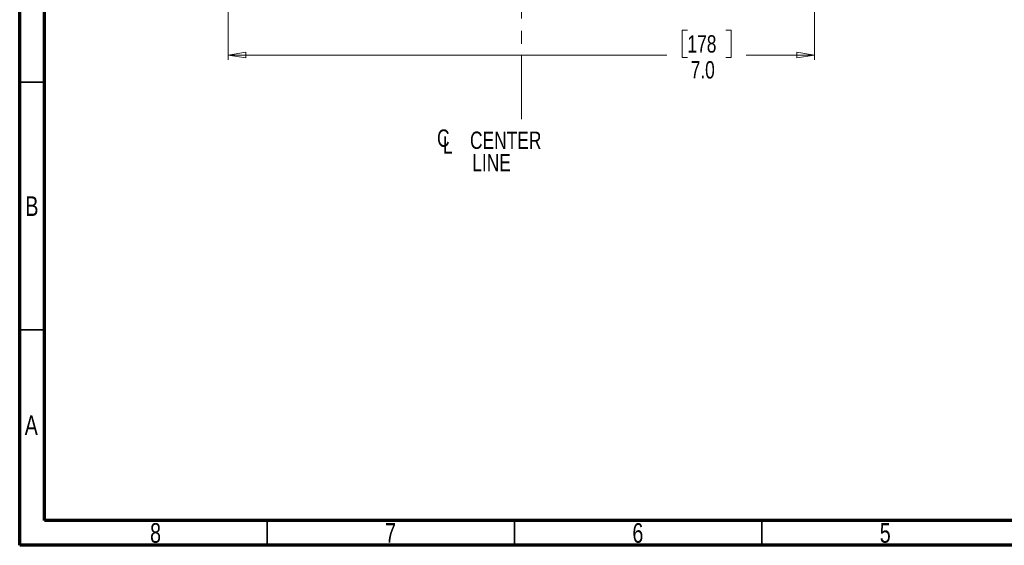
# Model space of a CAD drawing. Header units: inches. Extents: x 0.6 to 16.3, y 0.2 to 11.5.
# Tile 1 of 9: x 0.6 to 8.4, y 0.2 to 4.4. Entities that reach past the tile are written whole.
import ezdxf

# ---------------------------------------------------------------- set-up
doc = ezdxf.new("R2010")
doc.units = ezdxf.units.IN
doc.header["$MEASUREMENT"] = 0
doc.linetypes.add('CENTERX2', pattern=[0.8, 0.5, -0.1, 0.1, -0.1])
doc.styles.add('SLDTEXTSTYLE0', font='TXT', dxfattribs={"width": 0.75})
doc.dimstyles.new('SLDDIMSTYLE5', dxfattribs={"dimtxt": 0.137795, "dimasz": 0.14, "dimexe": 0, "dimexo": 0.0625, "dimgap": 0.034449, "dimtad": 0, "dimdec": 1, "dimlfac": 1.5, "dimrnd": 1e-09, "dimzin": 4, "dimdsep": 46, "dimtxsty": 'SLDTEXTSTYLE0', "dimblk1": 'CLOSED', "dimblk2": 'CLOSED', "dimsah": 1, "dimcen": 0.09, "dimadec": 0, "dimazin": 1, "dimtfac": 1, "dimtdec": 1, "dimtofl": 0, "dimtmove": 0, "dimatfit": 3, "dimldrblk": 'CLOSED', "dimfxl": 0, "dimfrac": 2, "dimtolj": 1, "dimtzin": 12, "dimarcsym": 0})

# ---------------------------------------------------------------- blocks, each defined once
blk = doc.blocks.new('_Closed')
at = {"color": 0, "linetype": 'ByBlock', "lineweight": -2}
for p, q in [((-1, 0.166667), (0, 0)), ((-1, 0.166667), (-1, -0.166667)), ((0, 0), (-1, -0.166667)), ((0, 0), (-1, 0))]:
    blk.add_line(p, q, dxfattribs=at)
blk = doc.blocks.new('_D_10')
at = {"color": 7, "linetype": 'Continuous', "lineweight": 0}
for p, q in [((2.2494, 4.4733), (2.2494, 4.0553)), ((6.9161, 4.4733), (6.9161, 4.0553)), ((5.9047, 4.2931), (5.8627, 4.2931)), ((5.8627, 4.2931), (5.8627, 4.0744)), ((6.2101, 4.2931), (6.2521, 4.2931)), ((6.2521, 4.2931), (6.2521, 4.0744)), ((2.2494, 4.0947), (5.7419, 4.0947)), ((6.9161, 4.0947), (6.3729, 4.0947)), ((5.8627, 4.0744), (5.9047, 4.0744)), ((6.2521, 4.0744), (6.2101, 4.0744))]:
    blk.add_line(p, q, dxfattribs=at)
at = {"color": 7, "linetype": 'Continuous', "lineweight": 18, "xscale": 0.14, "yscale": 0.14, "rotation": 180.0000000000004}
blk.add_blockref('_Closed', (2.2494, 4.0947, -0.0033), dxfattribs=at)
at = {"color": 7, "linetype": 'Continuous', "lineweight": 18, "xscale": 0.14, "yscale": 0.14}
blk.add_blockref('_Closed', (6.9161, 4.0947, -0.0033), dxfattribs=at)
at = {"color": 7, "linetype": 'Continuous', "lineweight": 18, "char_height": 0.1378, "attachment_point": 1, "style": 'SLDTEXTSTYLE0'}
for s, insert in [('178', (5.9047, 4.252)), ('7.0', (5.9301, 4.0458))]:
    blk.add_mtext(s, dxfattribs=dict(at, insert=insert))
blk = doc.blocks.new('SW_SYMBOL_MOD_CL')
at = {"color": 0, "linetype": 'Continuous', "lineweight": 0, "char_height": 30.8, "attachment_point": 5, "style": 'SLDTEXTSTYLE0'}
for s, insert in [('C', (15.7, 23.6)), ('L', (23.6, 11.8))]:
    blk.add_mtext(s, dxfattribs=dict(at, insert=insert))
blk = doc.blocks.new('SW_NOTE_0_1')
at = {"color": 0, "linetype": 'Continuous', "lineweight": 0, "xscale": 0.004470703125, "yscale": 0.004470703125, "zscale": 0.004470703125}
blk.add_blockref('SW_SYMBOL_MOD_CL', (0, 0.0191), dxfattribs=at)
at = {"color": 0, "linetype": 'Continuous', "lineweight": 0, "char_height": 0.1378, "attachment_point": 2, "style": 'SLDTEXTSTYLE0'}
for s, insert in [('CENTER', (0.5667, 0.1776)), ('LINE', (0.4541, -0.0005))]:
    blk.add_mtext(s, dxfattribs=dict(at, insert=insert))

msp = doc.modelspace()

# ---------------------------------------------------------------- linework, layer by layer
at = {"color": 7, "linetype": 'Continuous', "lineweight": 70}
for p, q in [((0.5906, 0.1969), (0.5906, 11.4961)), ((0.7874, 0.3937), (0.7874, 11.2992)), ((16.1417, 0.3937), (0.7874, 0.3937)), ((16.3386, 0.1969), (0.5906, 0.1969))]:
    msp.add_line(p, q, dxfattribs=at)
at = {"color": 7, "linetype": 'CENTERX2', "lineweight": 18}
for p, q in [((4.5828, 3.584), (4.5828, 10.7109)), ((4.5828, 4.8869), (4.5828, 3.584))]:
    msp.add_line(p, q, dxfattribs=at)
at = {"color": 7, "linetype": 'Continuous', "lineweight": 35}
for p, q in [((0.7874, 3.878), (0.5906, 3.878)), ((0.7874, 1.9094), (0.5906, 1.9094)), ((2.5591, 0.3937), (2.5591, 0.1969)), ((4.5276, 0.3937), (4.5276, 0.1969)), ((6.4961, 0.3937), (6.4961, 0.1969))]:
    msp.add_line(p, q, dxfattribs=at)

# ---------------------------------------------------------------- block references
at = {"color": 7, "linetype": 'Continuous', "lineweight": 0}
msp.add_blockref('SW_NOTE_0_1', (3.8917, 3.3083), dxfattribs=at)

# ---------------------------------------------------------------- texts
at = {"color": 7, "linetype": 'Continuous', "lineweight": 0, "char_height": 0.1562, "attachment_point": 2, "style": 'SLDTEXTSTYLE0'}
for s, insert in [('B', (0.6878, 2.9714)), ('A', (0.6827, 1.2293)), ('8', (1.6717, 0.373)), ('7', (3.5417, 0.373)), ('6', (5.5102, 0.373)), ('5', (7.4787, 0.373))]:
    msp.add_mtext(s, dxfattribs=dict(at, insert=insert))

# ---------------------------------------------------------------- dimensions: what is measured, and where the dimension line sits
at = {"color": 7, "linetype": 'Continuous', "lineweight": 18}
dim = msp.add_linear_dim(base=(6.9161, 4.0947), p1=(2.2494, 4.5127), p2=(6.9161, 4.5127), dimstyle='SLDDIMSTYLE5', dxfattribs=at)
dim.commit()
dim.dimension.update_dxf_attribs({"geometry": '_D_10', "text_midpoint": (6.0574, 4.0947), "dimtype": 160})

doc.saveas('drawing.dxf')
